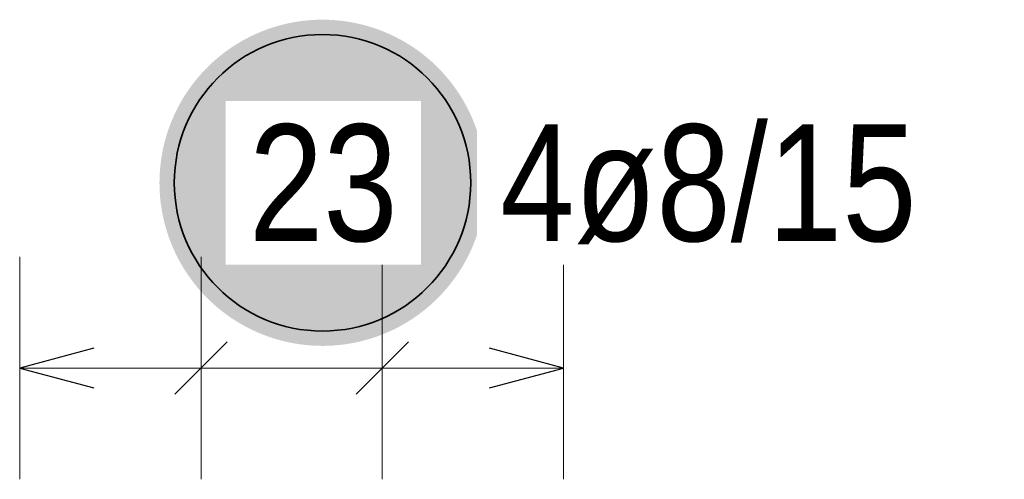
# Model space of a CAD drawing. Header units: millimetres. Extents: x -20 to 91, y -4 to 50.
# Tile 27 of 41: x 57.663 to 58.992, y 7.965 to 8.585. Entities that reach past the tile are written whole.
import ezdxf

# ---------------------------------------------------------------- set-up
doc = ezdxf.new("R2010")
doc.units = ezdxf.units.MM
doc.styles.add('Arial Narrow', font='ARIALN.TTF')

msp = doc.modelspace()

# ---------------------------------------------------------------- hatches: boundary and pattern name
at = {"lineweight": 25, "true_color": 0xffffff}
msp.add_hatch(color=7, dxfattribs=at).paths.add_polyline_path([(58.292054, 8.365429), (58.29192, 8.373107), (58.291519, 8.380775), (58.290849, 8.388425), (58.289913, 8.396047), (58.288712, 8.403631), (58.287247, 8.411169), (58.28552, 8.418652), (58.283532, 8.426069), (58.281287, 8.433413), (58.278787, 8.440673), (58.276035, 8.447842), (58.273034, 8.454911), (58.269789, 8.46187), (58.266303, 8.468713), (58.26258, 8.475429), (58.258625, 8.482011), (58.254443, 8.488451), (58.250038, 8.494742), (58.245417, 8.500874), (58.240584, 8.506842), (58.235546, 8.512638), (58.230309, 8.518254), (58.224879, 8.523684), (58.219263, 8.528921), (58.213468, 8.533959), (58.2075, 8.538791), (58.201367, 8.543413), (58.195077, 8.547817), (58.188637, 8.551999), (58.182054, 8.555954), (58.175338, 8.559677), (58.168496, 8.563164), (58.161537, 8.566409), (58.154468, 8.569409), (58.147299, 8.572161), (58.140038, 8.574661), (58.132695, 8.576906), (58.125277, 8.578894), (58.117795, 8.580621), (58.110257, 8.582087), (58.102673, 8.583288), (58.095051, 8.584224), (58.087401, 8.584893), (58.079732, 8.585295), (58.072054, 8.585429), (58.064377, 8.585295), (58.056708, 8.584893), (58.049058, 8.584224), (58.041436, 8.583288), (58.033852, 8.582087), (58.026314, 8.580621), (58.018832, 8.578894), (58.011414, 8.576906), (58.004071, 8.574661), (57.99681, 8.572161), (57.989641, 8.569409), (57.982572, 8.566409), (57.975613, 8.563164), (57.968771, 8.559677), (57.962054, 8.555954), (57.955472, 8.551999), (57.949032, 8.547817), (57.942742, 8.543413), (57.936609, 8.538791), (57.930641, 8.533959), (57.924846, 8.528921), (57.91923, 8.523684), (57.9138, 8.518254), (57.908563, 8.512638), (57.903525, 8.506842), (57.898692, 8.500874), (57.894071, 8.494742), (57.889666, 8.488451), (57.885484, 8.482011), (57.881529, 8.475429), (57.877806, 8.468713), (57.87432, 8.46187), (57.871074, 8.454911), (57.868074, 8.447842), (57.865322, 8.440673), (57.862822, 8.433413), (57.860577, 8.426069), (57.858589, 8.418652), (57.856862, 8.411169), (57.855397, 8.403631), (57.854195, 8.396047), (57.85326, 8.388425), (57.85259, 8.380775), (57.852188, 8.373107), (57.852054, 8.365429), (57.852188, 8.357751), (57.85259, 8.350082), (57.85326, 8.342433), (57.854195, 8.334811), (57.855397, 8.327226), (57.856862, 8.319688), (57.858589, 8.312206), (57.860577, 8.304789), (57.862822, 8.297445), (57.865322, 8.290184), (57.868074, 8.283015), (57.871074, 8.275947), (57.87432, 8.268987), (57.877806, 8.262145), (57.881529, 8.255429), (57.885484, 8.248847), (57.889666, 8.242406), (57.894071, 8.236116), (57.898692, 8.229983), (57.903525, 8.224016), (57.908563, 8.21822), (57.9138, 8.212604), (57.91923, 8.207174), (57.924846, 8.201937), (57.930641, 8.196899), (57.936609, 8.192066), (57.942742, 8.187445), (57.949032, 8.183041), (57.955472, 8.178858), (57.962054, 8.174903), (57.968771, 8.17118), (57.975613, 8.167694), (57.982572, 8.164449), (57.989641, 8.161448), (57.99681, 8.158696), (58.004071, 8.156196), (58.011414, 8.153951), (58.018832, 8.151964), (58.026314, 8.150236), (58.033852, 8.148771), (58.041436, 8.14757), (58.049058, 8.146634), (58.056708, 8.145965), (58.064377, 8.145563), (58.072054, 8.145429), (58.079732, 8.145563), (58.087401, 8.145965), (58.095051, 8.146634), (58.102673, 8.14757), (58.110257, 8.148771), (58.117795, 8.150236), (58.125277, 8.151964), (58.132695, 8.153951), (58.140038, 8.156196), (58.147299, 8.158696), (58.154468, 8.161448), (58.161537, 8.164449), (58.168496, 8.167694), (58.175338, 8.17118), (58.182054, 8.174903), (58.188637, 8.178858), (58.195077, 8.183041), (58.201367, 8.187445), (58.2075, 8.192066), (58.213468, 8.196899), (58.219263, 8.201937), (58.224879, 8.207174), (58.230309, 8.212604), (58.235546, 8.21822), (58.240584, 8.224016), (58.245417, 8.229983), (58.250038, 8.236116), (58.254443, 8.242406), (58.258625, 8.248847), (58.26258, 8.255429), (58.266303, 8.262145), (58.269789, 8.268987), (58.273034, 8.275947), (58.276035, 8.283015), (58.278787, 8.290184), (58.281287, 8.297445), (58.283532, 8.304789), (58.28552, 8.312206), (58.287247, 8.319688), (58.288712, 8.327226), (58.289913, 8.334811), (58.290849, 8.342433), (58.291519, 8.350082)])

# ---------------------------------------------------------------- linework, layer by layer
at = {"color": 5, "linetype": 'Continuous', "lineweight": 18, "ltscale": 0.5}
for p, q in [((57.663428, 8.265429), (57.663428, 7.965429)), ((57.908096, 7.965429), (57.908096, 8.265429)), ((58.152764, 7.965429), (58.152764, 8.265429)), ((58.397432, 7.965429), (58.397432, 8.265429)), ((58.397432, 8.115429), (57.663428, 8.115429))]:
    msp.add_line(p, q, dxfattribs=at)
at = {"color": 3, "linetype": 'Continuous', "lineweight": 25, "ltscale": 0.5}
for p, q in [((57.872741, 8.080074), (57.943451, 8.150784)), ((58.117409, 8.080074), (58.188119, 8.150784)), ((57.763428, 8.142224), (57.663428, 8.115429)), ((58.397432, 8.115429), (58.297432, 8.142224)), ((57.663428, 8.115429), (57.763428, 8.088634)), ((58.297432, 8.088634), (58.397432, 8.115429))]:
    msp.add_line(p, q, dxfattribs=at)
at = {"color": 2, "linetype": 'Continuous', "lineweight": 35, "ltscale": 0.5}
msp.add_circle((58.072054, 8.365429), 0.2, dxfattribs=at)

# ---------------------------------------------------------------- next in the draw order: texts
at = {"color": 2, "lineweight": 35, "char_height": 0.1575, "attachment_point": 1, "line_spacing_factor": 0.9, "style": 'Arial Narrow', "bg_fill": 3, "box_fill_scale": 1.2, "bg_fill_color": 256, "bg_fill_true_color": 13158600, "bg_fill_transparency": 0}
for s, insert in [('4ø8/15', (58.312054, 8.444179)), ('23', (57.972829, 8.444179))]:
    msp.add_mtext(s, dxfattribs=dict(at, insert=insert))

doc.saveas('drawing.dxf')
